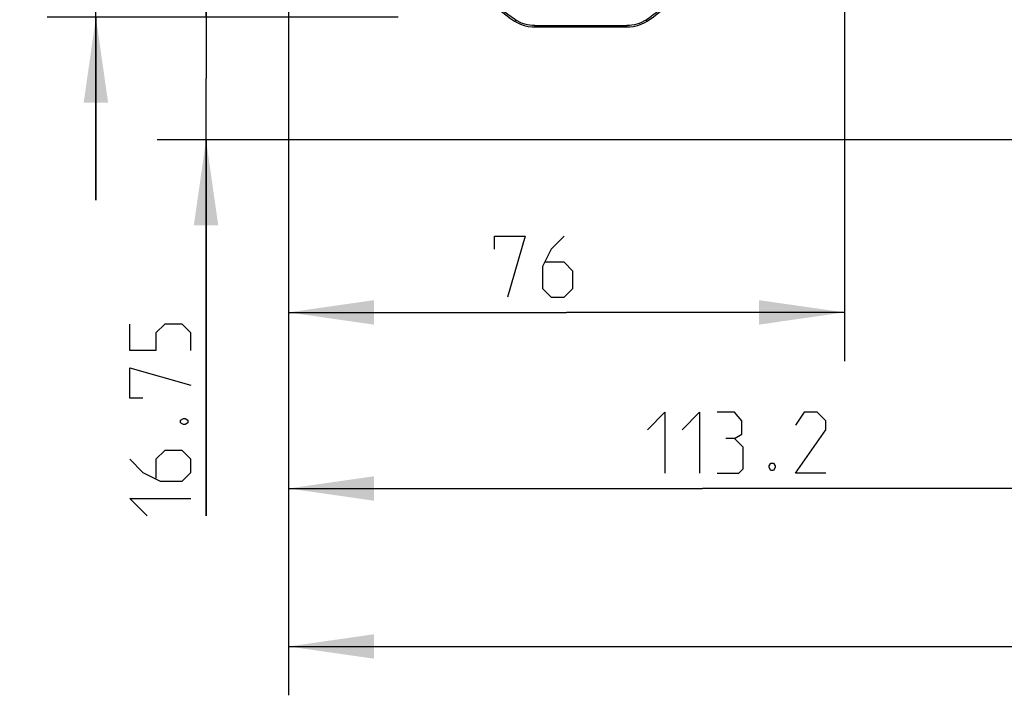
# Model space of a CAD drawing. Header units: millimetres. Extents: x 0 to 420, y 0 to 297.
# Tile 76 of 126: x 206 to 247, y 147 to 175. Entities that reach past the tile are written whole.
import ezdxf

# ---------------------------------------------------------------- set-up
doc = ezdxf.new("R2010")
doc.units = ezdxf.units.MM
doc.header["$LTSCALE"] = 23.1
doc.layers.get('0').update_dxf_attribs({"linetype": 'CONTINUOUS'})
doc.layers.add('DIM_PILOTEES', color=7, linetype='CONTINUOUS')
doc.styles.get("Standard").update_dxf_attribs({"font": 'txt', "width": 0.7})
doc.dimstyles.new('DIMSTYLE_2', dxfattribs={"dimtxt": 2.5, "dimasz": 3.5, "dimexe": 2, "dimexo": 0, "dimtad": 1, "dimlfac": 3.333333, "dimdsep": 46, "dimtxsty": 'Standard', "dimblk": '_FILLED', "dimblk1": '_FILLED', "dimblk2": '_FILLED', "dimcen": 0.09, "dimazin": 2, "dimtp": 0.3, "dimtm": 0.3, "dimtfac": 1, "dimtofl": 0, "dimtmove": 0, "dimatfit": 3, "dimldrblk": '_FILLED', "dimfxl": 0, "dimtolj": 1, "dimarcsym": 0})
doc.dimstyles.new('DIMSTYLE_7', dxfattribs={"dimtxt": 2.5, "dimasz": 3.5, "dimexe": 2, "dimexo": 0, "dimtad": 1, "dimlfac": 3.333333, "dimdsep": 46, "dimtxsty": 'Standard', "dimblk": '_FILLED', "dimblk1": '_FILLED', "dimblk2": '_FILLED', "dimcen": 0.09, "dimazin": 2, "dimtp": 0.2, "dimtm": 0.2, "dimtfac": 1, "dimtofl": 0, "dimtmove": 0, "dimatfit": 3, "dimldrblk": '_FILLED', "dimfxl": 0, "dimtolj": 1, "dimarcsym": 0})
doc.dimstyles.new('DIMSTYLE_8', dxfattribs={"dimtxt": 2.5, "dimasz": 3.5, "dimexe": 2, "dimexo": 0, "dimtad": 1, "dimdec": 1, "dimlfac": 3.333333, "dimdsep": 46, "dimtxsty": 'Standard', "dimblk": '_FILLED', "dimblk1": '_FILLED', "dimblk2": '_FILLED', "dimcen": 0.09, "dimazin": 2, "dimtp": 0.5, "dimtm": 0.5, "dimtfac": 1, "dimtdec": 1, "dimtofl": 0, "dimtmove": 0, "dimatfit": 3, "dimldrblk": '_FILLED', "dimfxl": 0, "dimtolj": 1, "dimarcsym": 0})

# ---------------------------------------------------------------- blocks, each defined once
blk = doc.blocks.new('_FILLED')
at = {"color": 0, "linetype": 'ByBlock'}
blk.add_solid([(0, 0), (-1, 0.143), (-1, -0.143)], dxfattribs=at)
blk = doc.blocks.new('*D13')
at = {"layer": 'DIM_PILOTEES', "color": 2, "linetype": 'Continuous'}
for p, q in [((209.386, 190.046), (209.386, 197.546)), ((209.386, 197.546), (209.386, 182.434)), ((222.507, 190.046), (207.386, 190.046)), ((209.385, 167.322), (209.386, 182.434)), ((221.785, 174.822), (207.386, 174.822)), ((209.386, 174.822), (209.385, 167.322))]:
    blk.add_line(p, q, dxfattribs=at)
at = {"layer": 'DIM_PILOTEES', "color": 2, "linetype": 'Continuous', "xscale": 3.5, "yscale": 3.5, "zscale": 3.5}
for p, rotation in [((209.386, 190.046), 269.9990264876), ((209.386, 174.822), 89.9990264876)]:
    blk.add_blockref('_FILLED', p, dxfattribs=dict(at, rotation=rotation))
at = {"layer": 'DIM_PILOTEES', "color": 2, "linetype": 'Continuous', "insert": (206.261, 182.434), "char_height": 2.5, "width": 13.39286, "attachment_point": 2, "rotation": 90, "line_spacing_factor": 0.9}
blk.add_mtext('{\\ftxt;\\W0.0001;\\H0.0001;\\~}{\\ftxt;\\W3.5714285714;\\H2.5; }{\\ftxt;\\W0.0001;\\H0.0001;\\~}', dxfattribs=at)
blk = doc.blocks.new('*D14')
at = {"layer": 'DIM_PILOTEES', "color": 2, "linetype": 'Continuous'}
for p, q in [((213.903, 174.822), (213.903, 182.322)), ((213.903, 182.322), (213.903, 172.309)), ((221.785, 174.822), (211.903, 174.822)), ((213.903, 154.379), (213.903, 172.309)), ((253.046, 169.796), (211.903, 169.796)), ((213.903, 169.796), (213.903, 154.379))]:
    blk.add_line(p, q, dxfattribs=at)
at = {"layer": 'DIM_PILOTEES', "color": 2, "linetype": 'Continuous', "xscale": 3.5, "yscale": 3.5, "zscale": 3.5}
for p, rotation in [((213.903, 174.822), 270), ((213.903, 169.796), 90)]:
    blk.add_blockref('_FILLED', p, dxfattribs=dict(at, rotation=rotation))
at = {"layer": 'DIM_PILOTEES', "color": 2, "linetype": 'Continuous', "insert": (210.778, 162.951), "char_height": 2.5, "width": 12.85714, "attachment_point": 3, "rotation": 90, "line_spacing_factor": 0.9}
blk.add_mtext('{\\ftxt;\\W0.0001;\\H0.0001;\\~}{\\ftxt;\\W3.4285714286;\\H2.5; }{\\ftxt;\\W0.0001;\\H0.0001;\\~}', dxfattribs=at)
blk = doc.blocks.new('*D15')
at = {"layer": 'DIM_PILOTEES', "color": 2, "linetype": 'Continuous'}
for p, q in [((217.285, 175.657), (217.285, 160.721)), ((240.085, 175.738), (240.085, 160.721)), ((217.285, 162.721), (228.685, 162.721)), ((240.085, 162.721), (228.685, 162.721))]:
    blk.add_line(p, q, dxfattribs=at)
at = {"layer": 'DIM_PILOTEES', "color": 2, "linetype": 'Continuous', "xscale": 3.5, "yscale": 3.5, "zscale": 3.5}
for p, rotation in [((217.285, 162.721), 179.9990264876), ((240.085, 162.721), 359.9990264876)]:
    blk.add_blockref('_FILLED', p, dxfattribs=dict(at, rotation=rotation))
at = {"layer": 'DIM_PILOTEES', "color": 2, "linetype": 'Continuous', "insert": (227.701, 165.846), "char_height": 2.5, "width": 5.89286, "attachment_point": 2, "line_spacing_factor": 0.9}
blk.add_mtext('{\\ftxt;\\W0.0001;\\H0.0001;\\~}{\\ftxt;\\W1.5714285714;\\H2.5; }{\\ftxt;\\W0.0001;\\H0.0001;\\~}', dxfattribs=at)
blk = doc.blocks.new('*D18')
at = {"layer": 'DIM_PILOTEES', "color": 2, "linetype": 'Continuous'}
for p, q in [((217.285, 185.059), (217.285, 153.503)), ((251.246, 170.696), (251.245, 153.503)), ((217.285, 155.503), (234.265, 155.503)), ((251.245, 155.503), (234.265, 155.503))]:
    blk.add_line(p, q, dxfattribs=at)
at = {"layer": 'DIM_PILOTEES', "color": 2, "linetype": 'Continuous', "xscale": 3.5, "yscale": 3.5, "zscale": 3.5}
for p, rotation in [((217.285, 155.503), 179.9990264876), ((251.245, 155.503), 359.9990264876)]:
    blk.add_blockref('_FILLED', p, dxfattribs=dict(at, rotation=rotation))
at = {"layer": 'DIM_PILOTEES', "color": 2, "linetype": 'Continuous', "insert": (236.021, 158.628), "char_height": 2.5, "width": 12.05357, "attachment_point": 2, "line_spacing_factor": 0.9}
blk.add_mtext('{\\ftxt;\\W0.0001;\\H0.0001;\\~}{\\ftxt;\\W3.2142857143;\\H2.5; }{\\ftxt;\\W0.0001;\\H0.0001;\\~}', dxfattribs=at)
blk = doc.blocks.new('*D19')
at = {"layer": 'DIM_PILOTEES', "color": 2, "linetype": 'Continuous'}
for p, q in [((291.213, 186.339), (291.213, 147.026)), ((217.285, 182.37), (217.285, 147.027)), ((217.285, 149.027), (254.249, 149.026)), ((291.213, 149.026), (254.249, 149.026))]:
    blk.add_line(p, q, dxfattribs=at)
at = {"layer": 'DIM_PILOTEES', "color": 2, "linetype": 'Continuous', "xscale": 3.5, "yscale": 3.5, "zscale": 3.5}
for p, rotation in [((217.285, 149.027), 179.9990264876), ((291.213, 149.026), 359.9990264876)]:
    blk.add_blockref('_FILLED', p, dxfattribs=dict(at, rotation=rotation))
at = {"layer": 'DIM_PILOTEES', "color": 2, "linetype": 'Continuous', "insert": (253.274, 152.151), "char_height": 2.5, "width": 13.92857, "attachment_point": 2, "line_spacing_factor": 0.9}
blk.add_mtext('{\\ftxt;\\W0.0001;\\H0.0001;\\~}{\\ftxt;\\W3.7142857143;\\H2.5; }{\\ftxt;\\W0.0001;\\H0.0001;\\~}', dxfattribs=at)

msp = doc.modelspace()

# ---------------------------------------------------------------- linework, layer by layer
at = {"color": 7, "linetype": 'Continuous'}
for p, q in [((227.3937, 174.4789), (231.1598, 174.4789)), ((227.3937, 174.4789), (227.3937, 174.4198)), ((231.1598, 174.4197), (231.1598, 174.4789)), ((227.3937, 174.4198), (231.1598, 174.4197))]:
    msp.add_line(p, q, dxfattribs=at)
for points in [[(231.9968, 174.6605), (232.2604, 174.8401), (232.5438, 175.0638), (232.8083, 175.3071), (233.0524, 175.5685), (233.2746, 175.8466), (233.4737, 176.1398), (233.6486, 176.4463), (233.8235, 176.8139)], [(225.5442, 175.5195), (225.6652, 175.3884), (225.8338, 175.2215), (226.0111, 175.0627), (226.1966, 174.9125), (226.39, 174.7712), (226.5567, 174.6606)], [(226.5567, 174.6606), (226.6565, 174.6025), (226.8019, 174.5346), (226.9542, 174.4819), (227.1117, 174.4451), (227.2725, 174.4245), (227.3937, 174.4198)], [(231.1598, 174.4197), (231.2772, 174.4241), (231.4381, 174.4443), (231.5956, 174.4808), (231.7481, 174.5331), (231.8937, 174.6006), (231.9968, 174.6605)]]:
    msp.add_lwpolyline(points, dxfattribs=at)
for points, knots in [([(233.7004, 176.7336), (233.5224, 176.3228), (233.0313, 175.5458), (232.3334, 174.9497), (231.9486, 174.7056)], [0, 0, 0, 0, 0.4955222, 1, 1, 1, 1]), ([(226.6049, 174.7057), (226.5113, 174.765), (226.1481, 175.0135), (225.8194, 175.3128), (225.6015, 175.5595)], [0, 0, 0, 0, 0.2519272, 1, 1, 1, 1]), ([(226.5567, 174.6606), (226.5587, 174.6593), (226.5667, 174.6622), (226.5825, 174.6768), (226.5958, 174.693), (226.6049, 174.7057)], [0, 0, 0, 0, 0.1036368, 0.3103147, 1, 1, 1, 1]), ([(227.3937, 174.4789), (227.2549, 174.4789), (226.9772, 174.5176), (226.721, 174.632), (226.6049, 174.7057)], [0, 0, 0, 0, 0.5024222, 1, 1, 1, 1]), ([(231.9486, 174.7056), (231.8325, 174.632), (231.5763, 174.5175), (231.2986, 174.4789), (231.1598, 174.4789)], [0, 0, 0, 0, 0.4975778, 1, 1, 1, 1]), ([(231.9968, 174.6605), (231.9948, 174.6592), (231.9868, 174.6621), (231.971, 174.6767), (231.9577, 174.6929), (231.9486, 174.7056)], [0, 0, 0, 0, 0.1036369, 0.3103149, 1, 1, 1, 1])]:
    msp.add_open_spline(points, degree=3, knots=knots, dxfattribs=at)
at = {"layer": 'DIM_PILOTEES', "color": 2, "linetype": 'Continuous'}
for points in [[(225.7369, 165.3105), (225.7369, 165.8462), (226.9869, 165.8462), (226.2726, 163.3462)], [(228.594, 165.8462), (228.0583, 165.3105), (227.7012, 164.5962), (227.7012, 163.7034), (228.0583, 163.3462), (228.594, 163.3462), (228.9512, 163.7034), (228.9512, 164.4177), (228.594, 164.7748), (227.8202, 164.7748)], [(213.2785, 161.1649), (213.2785, 161.8792), (212.9213, 162.2363), (212.207, 162.2363), (211.8499, 161.8792), (211.8499, 161.1649), (210.7785, 161.1649), (210.7785, 162.2363)], [(211.3142, 159.2006), (210.7785, 159.2006), (210.7785, 160.4506), (213.2785, 159.7363)], [(212.8618, 158.3077), (212.9808, 158.3673), (213.0404, 158.3673), (213.1594, 158.3077), (213.1594, 158.1887), (213.0404, 158.1292), (212.9808, 158.1292), (212.8618, 158.1887), (212.8618, 158.3077)], [(232.0032, 157.9137), (232.7175, 158.628), (232.7175, 156.128)], [(233.4318, 157.9137), (234.1461, 158.628), (234.1461, 156.128)], [(235.5746, 157.5566), (235.8722, 157.7352), (235.8722, 158.2709), (235.5746, 158.628), (234.8603, 158.628)], [(239.3246, 156.128), (238.0746, 156.128), (239.3246, 157.9137), (239.3246, 158.2709), (238.9675, 158.628), (238.4317, 158.628), (238.0746, 158.0923)], [(234.8603, 156.128), (235.7532, 156.128), (235.9318, 156.3066), (235.9318, 157.1995), (235.5746, 157.5566), (235.2175, 157.5566)], [(210.7785, 156.7006), (211.3142, 156.1649), (212.0285, 155.8077), (212.9213, 155.8077), (213.2785, 156.1649), (213.2785, 156.7006), (212.9213, 157.0577), (212.207, 157.0577), (211.8499, 156.7006), (211.8499, 155.9268)], [(237.1818, 156.5447), (237.2413, 156.4256), (237.2413, 156.3661), (237.1818, 156.2471), (237.0627, 156.2471), (237.0032, 156.3661), (237.0032, 156.4256), (237.0627, 156.5447), (237.1818, 156.5447)], [(211.4928, 154.3792), (210.7785, 155.0934), (213.2785, 155.0934)]]:
    msp.add_lwpolyline(points, dxfattribs=at)

# ---------------------------------------------------------------- dimensions: what is measured, and where the dimension line sits
for base, p1, p2, angle, text, dimstyle, picture, middle in [((209.3856, 174.8221), (222.5066, 190.0458), (221.7851, 174.8219), 269.99903, '{\\ftxt;\\W0.0001;\\H0.0001;\\~}{\\ftxt;\\W3.5714285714;\\H2.5; }{\\ftxt;\\W0.0001;\\H0.0001;\\~}', 'DIMSTYLE_2', '*D13', (209.3857, 182.0769)), ((291.2128, 149.0257), (217.2852, 182.37), (291.2134, 186.3391), 359.99903, '{\\ftxt;\\W0.0001;\\H0.0001;\\~}{\\ftxt;\\W3.7142857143;\\H2.5; }{\\ftxt;\\W0.0001;\\H0.0001;\\~}', 'DIMSTYLE_8', '*D19', (252.9171, 149.0263)), ((251.2452, 155.5028), (217.2853, 185.0593), (251.2455, 170.6955), 359.99903, '{\\ftxt;\\W0.0001;\\H0.0001;\\~}{\\ftxt;\\W3.2142857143;\\H2.5; }{\\ftxt;\\W0.0001;\\H0.0001;\\~}', 'DIMSTYLE_2', '*D18', (235.6639, 155.503)), ((213.9035, 174.8219), (253.0455, 169.7955), (221.7851, 174.8219), 90, '{\\ftxt;\\W0.0001;\\H0.0001;\\~}{\\ftxt;\\W3.4285714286;\\H2.5; }{\\ftxt;\\W0.0001;\\H0.0001;\\~}', 'DIMSTYLE_7', '*D14', (213.9035, 158.3077)), ((240.0849, 162.721), (217.2851, 175.6572), (240.0851, 175.7381), 359.99903, '{\\ftxt;\\W0.0001;\\H0.0001;\\~}{\\ftxt;\\W1.5714285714;\\H2.5; }{\\ftxt;\\W0.0001;\\H0.0001;\\~}', 'DIMSTYLE_2', '*D15', (227.344, 162.7212))]:
    dim = msp.add_linear_dim(base=base, p1=p1, p2=p2, angle=angle, text=text, dimstyle=dimstyle, dxfattribs=at)
    dim.commit()
    dim.dimension.update_dxf_attribs({"geometry": picture, "text_midpoint": middle, "dimtype": 160})

doc.saveas('drawing.dxf')
